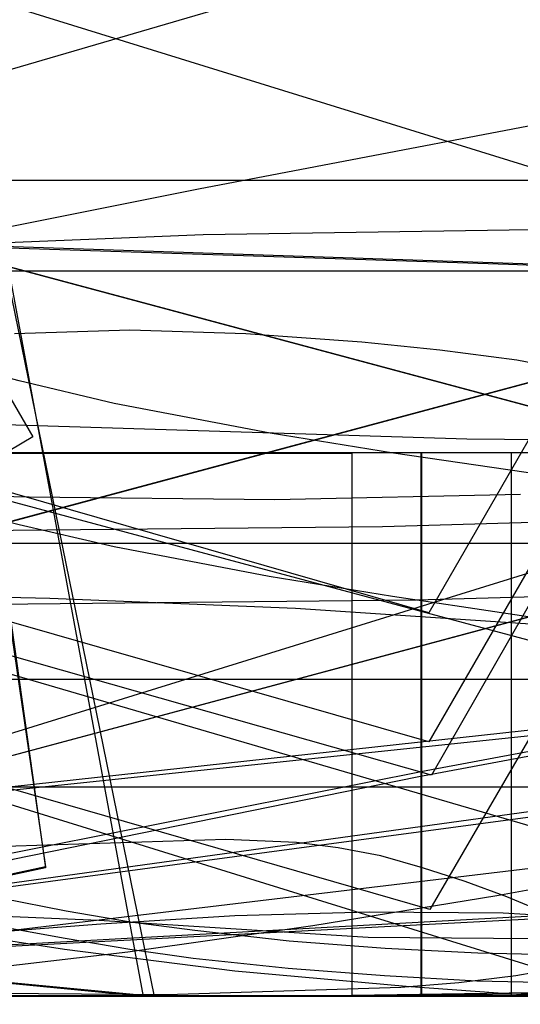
# Model space of a CAD drawing. Header units: millimetres. Extents: x 0 to 1204, y -1 to 532.
# Tile 9 of 16: x 106 to 162, y -1 to 108. Entities that reach past the tile are written whole.
import ezdxf

# ---------------------------------------------------------------- set-up
doc = ezdxf.new("R2010")
doc.units = ezdxf.units.MM
doc.layers.add('1', color=7, linetype='Continuous')
doc.layers.add('19', color=7, linetype='Continuous')

# ---------------------------------------------------------------- blocks, each defined once
blk = doc.blocks.new('PART001')
at = {"layer": '1'}
blk.add_lwpolyline([(248.3, 13), (40, 2.1), (0, 0), (0, 52.1), (0, 228.7), (0, 243.7), (41, 243.7), (325.9, 243.7)], dxfattribs=at)
blk = doc.blocks.new('PART002')
at = {"layer": '1'}
blk.add_lwpolyline([(247.2, 13.5), (40, 2.1), (0, 0), (0, 52.1), (0, 266.9), (0, 281.9), (41, 281.9), (314.5, 281.9)], dxfattribs=at)
blk = doc.blocks.new('PART004')
at = {"layer": '1'}
blk.add_lwpolyline([(0, 35), (440, 35), (440, 0), (0, 0)], close=True, dxfattribs=at)
blk = doc.blocks.new('PART005')
at = {"layer": '1'}
blk.add_lwpolyline([(325.9, 23.1), (41, 23.1), (0, 23.1), (0, 38.1), (0, 214.7), (0, 266.8), (40, 264.7), (248.2, 253.8)], dxfattribs=at)
blk = doc.blocks.new('PART006')
at = {"layer": '1'}
blk.add_lwpolyline([(314.5, 23.1), (41, 23.1), (0, 23.1), (0, 38.1), (0, 252.8), (0, 305), (40, 302.8), (247.2, 291.5)], dxfattribs=at)
blk = doc.blocks.new('PART008')
at = {"layer": '1'}
blk.add_lwpolyline([(0, 0), (0, 60), (35, 60), (115.6, 60), (160.6, 60), (160.6, 0), (115.6, 0), (35, 0)], close=True, dxfattribs=at)
at = {"layer": '19'}
blk.add_text('PART008', height=1, dxfattribs=at).set_placement((0, 0))
blk = doc.blocks.new('PART010')
at = {"layer": '1'}
blk.add_lwpolyline([(315.5, 82.8), (6.4, 0), (0, 24.1), (309.1, 107)], close=True, dxfattribs=at)
blk = doc.blocks.new('PART012')
at = {"layer": '1'}
blk.add_lwpolyline([(230, 67.6), (11.8, 0), (10.6, 21.7), (8.3, 48), (6.1, 66.9), (4.6, 78.1), (0, 112.1), (40, 120.3), (73.8, 126.8), (92.5, 130.1), (111.2, 133), (130.1, 135.4), (149, 137.2), (161.7, 138), (168.1, 138.2), (172.2, 138.2), (180.1, 138.2), (191.9, 137.8), (220.1, 136.2), (220, 113.9), (230, 113.9)], close=True, dxfattribs=at)
blk = doc.blocks.new('PART014')
at = {"layer": '1'}
blk.add_lwpolyline([(244.1, 5.2), (235.2, 4.1), (211.8, 1.8), (198, 0.9), (188.1, 0.4), (173.6, 0), (0, 53.8), (1.1, 61.8), (2.3, 71.3), (4.5, 90.2), (6.8, 116.5), (8.3, 144), (8.7, 159.8), (9, 171.4), (8.6, 202.6), (7.5, 233.5)], dxfattribs=at)
blk = doc.blocks.new('PART015')
at = {"layer": '1'}
blk.add_lwpolyline([(273.1, 49.7), (234.9, 60.1), (212.7, 66.5), (172.1, 78), (151.5, 42.3), (48.1, 72), (0, 85.8), (12.1, 132.8), (58, 311.9), (105.7, 296.7), (150.2, 287.7), (183.6, 281.5), (203.4, 277.8), (224.3, 274.3), (252.5, 270.4)], dxfattribs=at)
blk = doc.blocks.new('PART017')
at = {"layer": '1'}
blk.add_lwpolyline([(150.7, 60), (150.7, 0), (115.7, 0), (35, 0), (0, 0), (0, 60), (35, 60), (115.7, 60)], close=True, dxfattribs=at)
at = {"layer": '19'}
blk.add_text('PART017', height=1, dxfattribs=at).set_placement((0, 0))
blk = doc.blocks.new('PART019')
at = {"layer": '1'}
blk.add_lwpolyline([(256.2, 41.7), (230.4, 38.3), (204.4, 34.4), (179.7, 30.2), (151.2, 24.9), (102, 15.1), (54.3, 0), (12.1, 164), (0, 211.1), (48.1, 224.9), (151.5, 254.5), (172.2, 218.6), (213.3, 229.3), (225.7, 232.5), (250.5, 238.6)], dxfattribs=at)
blk = doc.blocks.new('PART020')
at = {"layer": '1'}
blk.add_lwpolyline([(409.9, 0.1), (334.9, 0.1), (104.9, 0.1), (79.9, 0.1), (0, 0), (0, 12), (0, 60), (79.9, 60), (104.9, 60), (409.9, 60)], close=True, dxfattribs=at)
blk = doc.blocks.new('PART021')
at = {"layer": '1'}
blk.add_lwpolyline([(405.5, 26.4), (238.6, 0), (227.4, 14.1), (223.8, 18.1), (219.3, 22), (214.3, 25.7), (209, 29.1), (203.4, 32), (197.6, 34.5), (192.7, 36.2), (183.5, 38.5), (173.4, 40.1), (163.8, 41), (136.8, 42.8), (109.7, 43.9), (82.6, 44.5), (5.5, 48.6), (7.4, 90), (8.5, 120.9), (8.9, 152), (8.7, 163.7), (8.3, 179.5), (6.8, 207)], dxfattribs=at)
blk = doc.blocks.new('PART022')
at = {"layer": '1'}
blk.add_lwpolyline([(440, 35), (440, 0), (0, 0), (0, 35)], close=True, dxfattribs=at)
blk = doc.blocks.new('PART023')
at = {"layer": '1'}
blk.add_lwpolyline([(267.6, 43.4), (238, 39.5), (224.2, 37.6), (203.3, 34.1), (183.5, 30.4), (150.2, 24.2), (105.6, 15.1), (57.9, 0), (12, 179.1), (0, 226.1), (48, 239.9), (151.4, 269.6), (172, 233.9), (212.6, 245.4), (234.8, 251.8), (273, 262.2)], dxfattribs=at)
blk = doc.blocks.new('PART024')
at = {"layer": '1'}
blk.add_lwpolyline([(386.7, 60), (386.7, 0), (346.7, 0), (65, 0), (40, 0), (0, 0), (0, 60), (40, 60), (65, 60), (346.7, 60)], close=True, dxfattribs=at)
blk = doc.blocks.new('PART025')
at = {"layer": '1'}
blk.add_lwpolyline([(239, 50), (233.6, 19.5), (230.5, 0), (46.3, 0), (39.3, 2), (26.1, 6.4), (16.2, 10), (0, 16.4), (9.7, 50)], close=True, dxfattribs=at)
blk = doc.blocks.new('PART026')
at = {"layer": '1'}
blk.add_lwpolyline([(454.1, 67.1), (380.2, 71.4), (270, 76.6), (160.3, 80.7), (50, 84.3), (0, 83.2), (0, 296.5), (50, 295.7), (54, 295.6), (215.8, 301.1), (328, 305.9), (384.1, 308.7), (440.4, 311.8), (533.6, 317.8)], dxfattribs=at)
blk = doc.blocks.new('PART027')
at = {"layer": '1'}
blk.add_lwpolyline([(0, 0), (0, 80), (215.4, 80), (215.4, 0)], close=True, dxfattribs=at)
blk = doc.blocks.new('PART028')
at = {"layer": '1'}
blk.add_lwpolyline([(213, 0.5), (156.8, 1.7), (146.6, 2.3), (136, 3.1), (125.5, 4.2), (118.5, 5.2), (111.4, 6.4), (104.3, 7.7)], dxfattribs=at)
blk = doc.blocks.new('PART029')
at = {"layer": '1'}
blk.add_lwpolyline([(213.2, 3.5), (156.9, 4.8), (146.7, 5.3), (136.1, 6.1), (125.7, 7.3), (118.6, 8.2), (111.5, 9.4), (104.4, 10.8)], dxfattribs=at)
blk = doc.blocks.new('PART030')
at = {"layer": '1'}
blk.add_lwpolyline([(0, 0), (5.8, 30.6), (9.1, 50), (184.1, 50), (195.4, 46.3), (208.7, 41.7), (230.6, 33.6), (220.3, 0)], close=True, dxfattribs=at)
blk = doc.blocks.new('PART031')
at = {"layer": '1'}
blk.add_lwpolyline([(0, 0), (0, 35), (440, 35), (440, 0)], close=True, dxfattribs=at)
blk = doc.blocks.new('PART032')
at = {"layer": '1'}
blk.add_lwpolyline([(0, 60), (80, 60), (105, 60), (334.9, 60), (404.9, 60), (404.9, 0), (105, 0), (80, 0), (0, 0)], close=True, dxfattribs=at)
blk = doc.blocks.new('PART034')
at = {"layer": '1'}
blk.add_lwpolyline([(462.5, 64.9), (438.8, 61.3), (360.9, 47.2), (288.6, 33.6), (283.3, 32.6), (244.1, 25.8), (205, 19.6), (175.9, 15.7), (44.8, 0), (39.3, 32.6), (35.1, 55.5), (30.3, 78.2), (22.6, 109.5), (19.3, 123.8), (19.1, 124.7), (18.4, 138.3), (17.3, 153.6), (14.6, 184.4), (11.7, 210.9), (8.3, 236.9), (4.1, 266.7), (0, 296.6), (166, 317.3)], dxfattribs=at)
blk = doc.blocks.new('PART035')
at = {"layer": '1'}
blk.add_lwpolyline([(185, 90), (185, 0), (0, 0), (0, 90)], close=True, dxfattribs=at)
blk = doc.blocks.new('PART036')
at = {"layer": '1'}
blk.add_lwpolyline([(0, 0), (0, 90), (189.9, 90), (189.9, 0)], close=True, dxfattribs=at)
blk = doc.blocks.new('PART037')
at = {"layer": '1'}
blk.add_lwpolyline([(143, 0), (0, 0), (0, 59.9), (143, 59.9)], close=True, dxfattribs=at)
at = {"layer": '19'}
blk.add_text('PART037', height=1, dxfattribs=at).set_placement((0, 0))
blk = doc.blocks.new('PART038')
at = {"layer": '1'}
blk.add_lwpolyline([(0, 60), (35, 60), (115.6, 60), (160.6, 60), (160.6, 0), (115.6, 0), (35, 0), (0, 0)], close=True, dxfattribs=at)
at = {"layer": '19'}
blk.add_text('PART038', height=1, dxfattribs=at).set_placement((0, 0))
blk = doc.blocks.new('PART039')
at = {"layer": '1'}
blk.add_lwpolyline([(0, 0), (0, 60), (39.9, 60), (270.9, 60), (295.9, 60), (335.9, 60), (335.9, 0), (295.9, 0), (271, 0), (39.9, 0)], close=True, dxfattribs=at)
blk = doc.blocks.new('PART040')
at = {"layer": '1'}
blk.add_lwpolyline([(250.1, 49.3), (225.3, 47.1), (208.9, 46), (192.2, 45.1), (175.3, 44.4), (150.1, 43.7), (100.1, 43.2), (50.3, 43.4), (10.2, 43.5), (5.9, 103.6), (2.2, 151), (0, 187.9), (14.9, 190.5), (15.2, 201.3), (15.9, 209.2)], dxfattribs=at)
blk = doc.blocks.new('PART041')
at = {"layer": '1'}
blk.add_lwpolyline([(173.1, 56.2), (147.6, 59.9), (134, 62.1), (116.8, 65.4), (106.3, 67.9), (99.4, 69.7), (92.4, 71.7), (85.3, 74), (71.4, 79.2), (64.5, 82.2), (53.6, 87.7), (48, 91), (42.6, 94.5), (37.4, 98.3), (32.2, 102.7), (26, 109)], dxfattribs=at)
blk = doc.blocks.new('PART042')
at = {"layer": '1'}
blk.add_lwpolyline([(250.5, 44), (213.2, 53.2), (172.2, 63.9), (151.5, 28.1), (48.1, 57.7), (0, 71.5), (12.1, 118.6), (54.2, 282.6), (102, 267.4), (151.2, 257.7), (179.7, 252.4), (204.4, 248.2), (230.4, 244.3), (256.1, 240.8)], dxfattribs=at)
blk = doc.blocks.new('PART043')
at = {"layer": '1'}
for points in [[(97.6, 63.3), (155.7, 61.5), (209.6, 61)], [(232.3, 5.8), (144.8, 6.5), (115.1, 8.4), (100.3, 9)]]:
    blk.add_lwpolyline(points, dxfattribs=at)
blk = doc.blocks.new('PART044')
at = {"layer": '1'}
blk.add_lwpolyline([(239, 0), (9.8, 0), (0, 33.6), (16.2, 40), (26.1, 43.6), (39.4, 48), (46.4, 50), (230.6, 50), (233.7, 30.5)], close=True, dxfattribs=at)
blk = doc.blocks.new('PART045')
at = {"layer": '1'}
blk.add_lwpolyline([(150.6, 0), (115.6, 0), (35, 0), (0, 0), (0, 60), (35, 60), (115.6, 60), (150.6, 60)], close=True, dxfattribs=at)
at = {"layer": '19'}
blk.add_text('PART045', height=1, dxfattribs=at).set_placement((0, 0))
blk = doc.blocks.new('PART046')
at = {"layer": '1'}
blk.add_lwpolyline([(315.6, 82.9), (6.5, 0), (0, 24.2), (309.1, 107)], close=True, dxfattribs=at)
blk = doc.blocks.new('PART047')
at = {"layer": '1'}
blk.add_lwpolyline([(249.5, 58.3), (222.2, 55.7), (195, 53.6), (170.6, 52.5), (146.4, 51.8), (98.2, 51.3), (50.3, 51.5), (10.2, 51.7), (3.6, 157.2), (1.9, 188.4), (0, 234.9), (15, 236.7), (15.2, 247.4), (16, 255.4), (16.7, 259.4), (18.2, 265.6), (20.3, 271.6), (23.5, 278.2), (27.2, 284.1), (30, 287.9), (33.2, 291.9), (37, 296), (43, 301.9), (49.7, 307.2)], dxfattribs=at)
blk = doc.blocks.new('PART048')
at = {"layer": '1'}
blk.add_lwpolyline([(0, 50), (220.3, 50), (230.7, 16.5), (208.8, 8.3), (195.4, 3.7), (184.1, 0), (9.1, 0), (5.8, 19.5)], close=True, dxfattribs=at)
blk = doc.blocks.new('PART049')
at = {"layer": '1'}
blk.add_lwpolyline([(230.1, 70.6), (230.1, 24.3), (220.1, 24.3), (220.1, 2), (191.9, 0.4), (180.1, 0.1), (172.2, 0.1), (168.1, 0), (161.7, 0.2), (149, 1.1), (130.1, 2.8), (111.3, 5.2), (92.5, 8.1), (73.9, 11.4), (40, 18), (0, 26.1), (4.6, 60.1), (6.1, 71.3), (8.3, 90.2), (10.6, 116.5), (11.8, 138.2)], close=True, dxfattribs=at)
blk = doc.blocks.new('PART050')
at = {"layer": '1'}
blk.add_lwpolyline([(440, 0), (0, 0), (0, 35), (440, 35)], close=True, dxfattribs=at)
blk = doc.blocks.new('PART051')
at = {"layer": '1'}
for points in [[(99.5, 82.9), (126.6, 84), (203.8, 85.2)], [(164.7, 9.1), (160.1, 11), (155.5, 12.7), (150.8, 14.2), (146.2, 15.5), (141.5, 16.4), (136.9, 17), (129.1, 17.3), (103.6, 16.5)]]:
    blk.add_lwpolyline(points, dxfattribs=at)
blk = doc.blocks.new('PART053')
at = {"layer": '1'}
blk.add_lwpolyline([(247.4, 3.7), (237.5, 3), (213.3, 1.7), (180.7, 0.5), (139.5, 0), (90, 0.1), (40.1, 0.6), (0, 1.1), (10.1, 152.1), (15.7, 224.5), (55.4, 219.2), (180.9, 202.3), (259.8, 191.6)], dxfattribs=at)
blk = doc.blocks.new('PART054')
at = {"layer": '1'}
blk.add_lwpolyline([(263.1, 37.9), (232.8, 35.7), (197.7, 32.5), (177.4, 30.3), (99.4, 22.1), (53.7, 0), (13.6, 141.7), (0, 189.8), (48.1, 203.5), (151.8, 232.8), (172.4, 197), (213.2, 208), (220.8, 210.1), (273.4, 223.4)], dxfattribs=at)
blk = doc.blocks.new('PART055')
at = {"layer": '1'}
blk.add_lwpolyline([(251.5, 37.4), (233.9, 36.1), (199, 33.1), (173.8, 30.6), (96.1, 22.1), (50.5, 0), (13.9, 127.1), (0, 175.1), (48.1, 188.9), (151.7, 218.8), (172.5, 182.9), (213.8, 193), (231.9, 197.2), (260.5, 203.4)], dxfattribs=at)
blk = doc.blocks.new('PART056')
at = {"layer": '1'}
blk.add_lwpolyline([(273.4, 33.8), (220.8, 47.2), (213.2, 49.2), (172.4, 60.3), (151.8, 24.4), (48.1, 53.8), (0, 67.4), (13.6, 115.5), (53.7, 257.3), (99.4, 235.2), (177.4, 226.9), (197.7, 224.8), (232.8, 221.6), (263.1, 219.4)], dxfattribs=at)
blk = doc.blocks.new('PART057')
at = {"layer": '1'}
blk.add_lwpolyline([(315.5, 24.1), (309.1, 0), (0, 82.8), (6.4, 106.9)], close=True, dxfattribs=at)
blk = doc.blocks.new('PART058')
at = {"layer": '1'}
blk.add_lwpolyline([(250.9, 26.9), (231.9, 31.1), (213.8, 35.4), (194.2, 40.1), (172.5, 45.5), (151.6, 9.6), (48.1, 39.4), (0, 53.2), (13.8, 101.3), (50.4, 228.3), (96.1, 206.3), (173.8, 197.7), (199, 195.3), (233.9, 192.3), (251.4, 190.9)], dxfattribs=at)
blk = doc.blocks.new('PART059')
at = {"layer": '1'}
blk.add_lwpolyline([(315.6, 24.1), (309.1, 0), (0, 82.8), (6.5, 106.9)], close=True, dxfattribs=at)
blk = doc.blocks.new('PART060')
at = {"layer": '1'}
blk.add_lwpolyline([(0, 60), (143, 60), (143, 0), (0, 0)], close=True, dxfattribs=at)
at = {"layer": '19'}
blk.add_text('PART060', height=1, dxfattribs=at).set_placement((0, 0))
blk = doc.blocks.new('PART066')
at = {"layer": '1'}
blk.add_lwpolyline([(0, 90), (190, 90), (190, 0), (0, 0)], close=True, dxfattribs=at)
blk = doc.blocks.new('PART068')
at = {"layer": '1'}
blk.add_lwpolyline([(386.6, 0), (346.6, 0), (65, 0), (40, 0), (0, 0), (0, 60), (40, 60), (65, 60), (346.6, 60), (386.6, 60)], close=True, dxfattribs=at)
blk = doc.blocks.new('PART069')
at = {"layer": '1'}
blk.add_lwpolyline([(0, 60), (40, 60), (271, 60), (296, 60), (336, 60), (336, 0), (296, 0), (271, 0), (40, 0), (0, 0)], close=True, dxfattribs=at)
blk = doc.blocks.new('PART070')
at = {"layer": '1'}
blk.add_lwpolyline([(0, 80), (225.6, 80), (225.6, 0), (0, 0)], close=True, dxfattribs=at)
blk = doc.blocks.new('PART071')
at = {"layer": '1'}
blk.add_lwpolyline([(533.6, 62.3), (440.4, 68.2), (384.1, 71.3), (328, 74.1), (215.8, 79), (53.9, 84.4), (50, 84.3), (0, 83.5), (0, 296.8), (50, 295.7), (160.3, 299.3), (270, 303.4), (380.1, 308.6), (454, 312.9)], dxfattribs=at)
blk = doc.blocks.new('PART072')
at = {"layer": '1'}
blk.add_lwpolyline([(0, 66.3), (0, 112.5), (10, 112.5), (9.9, 134.7), (35.1, 136.9), (45.7, 137.5), (57.3, 137.8), (63.4, 137.7), (77.2, 136.9), (97.7, 135.2), (118.3, 132.9), (138.7, 129.9), (158.9, 126.6), (195.8, 119.9), (239.3, 111.5), (234.5, 77.5), (233, 66.5), (230.8, 47.8), (228.3, 21.6), (227, 0)], close=True, dxfattribs=at)
blk = doc.blocks.new('PART073')
at = {"layer": '1'}
blk.add_lwpolyline([(173, 40.3), (147.5, 44.1), (133.9, 46.3), (116.8, 49.6), (106.3, 52), (99.3, 53.8), (92.4, 55.8), (85.3, 58.1), (71.4, 63.3), (64.5, 66.3), (53.6, 71.8), (48, 75.1), (42.7, 78.6), (37.4, 82.4), (32.3, 86.8), (26.1, 93.1), (20.5, 99.9), (17.1, 104.7), (14.3, 109.2)], dxfattribs=at)
blk = doc.blocks.new('PART074')
at = {"layer": '1'}
blk.add_lwpolyline([(79, 115.2), (82.6, 107.1), (89, 94.3), (96.2, 81.7), (107.8, 61.7), (102.7, 58.7), (62.9, 0), (19.3, 11.3), (18.5, 26.3), (17.6, 39), (16.4, 51.7), (15.4, 60), (14.4, 67.1), (13.3, 74.8), (5.2, 126.7)], dxfattribs=at)
blk = doc.blocks.new('PART075')
at = {"layer": '1'}
blk.add_lwpolyline([(247.2, 4.5), (236.4, 3.7), (209.8, 2.1), (192, 1.2), (175.2, 0.6), (135.6, 0), (88, 0.1), (40, 0.6), (0, 1), (10.1, 177), (14.9, 250.1), (54.6, 244.6), (180.1, 227.3), (258.7, 216.2)], dxfattribs=at)
blk = doc.blocks.new('PART076')
at = {"layer": '1'}
blk.add_lwpolyline([(0, 71.5), (227.1, 137.8), (228.4, 116.2), (230.8, 90), (233, 71.2), (234.6, 60.2), (239.4, 26.2), (195.8, 17.8), (159, 11.1), (138.7, 7.8), (118.3, 4.9), (97.8, 2.5), (70.4, 0.4), (63.4, 0.1), (57.3, 0), (45.8, 0.2), (35.2, 0.8), (10, 3), (10, 25.3), (0, 25.3)], close=True, dxfattribs=at)
blk = doc.blocks.new('PART078')
at = {"layer": '1'}
blk.add_lwpolyline([(178.5, 99), (126.1, 89), (58.4, 75.5), (4.2, 65.7), (0, 88.1), (4.7, 90.1), (3.7, 101.2), (3.5, 109.6)], dxfattribs=at)
blk = doc.blocks.new('PART080')
at = {"layer": '1'}
blk.add_lwpolyline([(27.9, 8.9), (0, 145.4), (40.4, 145.4), (87.4, 165.4), (121.2, 0)], close=True, dxfattribs=at)
blk = doc.blocks.new('PART081')
at = {"layer": '1'}
blk.add_lwpolyline([(167.4, 3.4), (161.1, 2.3), (154.8, 1.5), (148.4, 1), (122.6, 0.2), (70.7, 0.6), (20.3, 0.3), (0, 0), (0.1, 55.2), (80.3, 55.7), (107.4, 55.1), (134.5, 54.8), (161.6, 55.4)], dxfattribs=at)
blk = doc.blocks.new('PART082')
at = {"layer": '1'}
blk.add_lwpolyline([(27.1, 9), (0, 155.4), (40.4, 155.4), (87.8, 173.6), (120, 0)], close=True, dxfattribs=at)
blk = doc.blocks.new('PART083')
at = {"layer": '1'}
blk.add_lwpolyline([(258.7, 33.8), (180.1, 22.8), (54.6, 5.5), (14.9, 0), (10.1, 73), (0, 249.1), (40.1, 249.5), (88, 250), (135.6, 250.1), (175.2, 249.4), (192.1, 248.8), (209.8, 248), (236.5, 246.4), (247.3, 245.6)], dxfattribs=at)
blk = doc.blocks.new('PART084')
at = {"layer": '1'}
blk.add_lwpolyline([(259.8, 33), (180.8, 22.2), (55.4, 5.4), (15.6, 0), (10.1, 72.5), (0, 223.5), (40, 224), (89.9, 224.5), (139.5, 224.6), (180.7, 224), (213.2, 222.9), (237.5, 221.6), (247.3, 220.9)], dxfattribs=at)
blk = doc.blocks.new('PART086')
at = {"layer": '1'}
for points in [[(174.5, 8.3), (159.7, 9.2), (144.9, 9.3), (130.1, 8.9), (115.3, 8), (85.7, 5.7)], [(105.8, 73.1), (118.5, 73.5), (131.3, 73.1), (144.1, 72.2), (152.7, 71.3), (161.2, 70.2), (169.6, 68.6)]]:
    blk.add_lwpolyline(points, dxfattribs=at)
blk = doc.blocks.new('PART087')
at = {"layer": '1'}
blk.add_lwpolyline([(0, 0), (0, 80), (225.7, 80), (225.7, 0)], close=True, dxfattribs=at)
blk = doc.blocks.new('PART088')
at = {"layer": '1'}
blk.add_lwpolyline([(354, 0), (274, 0), (249, 0), (70, 0), (0, 0), (0, 60), (249, 60), (274, 60), (354, 60)], close=True, dxfattribs=at)
blk = doc.blocks.new('PART089')
at = {"layer": '1'}
blk.add_lwpolyline([(0, 60), (75.1, 60), (254, 60), (279, 60), (359, 60), (359, 48), (359, 0), (279, 0), (254, 0), (0, 0)], close=True, dxfattribs=at)
blk = doc.blocks.new('PART090')
at = {"layer": '1'}
blk.add_lwpolyline([(0, 80), (215.4, 80), (215.4, 0), (0, 0)], close=True, dxfattribs=at)
blk = doc.blocks.new('PART091')
at = {"layer": '1'}
blk.add_lwpolyline([(185, 0), (0, 0), (0, 90), (185, 90)], close=True, dxfattribs=at)
blk = doc.blocks.new('PART092')
at = {"layer": '1'}
blk.add_lwpolyline([(91, 204.1), (92.5, 169.9), (93.7, 145.1), (94.8, 127.6), (97.1, 102.3), (98.4, 89.8), (100.7, 72.3), (109.2, 14.3), (42.8, 0), (33.5, 1), (25.8, 4.3), (19.8, 10.3), (15.6, 18.8), (11.9, 43.2), (9.3, 61.4), (7, 79.7), (4.3, 105.9), (3.2, 119.1), (2, 137.5), (0, 180.3), (2.5, 189.4), (7.1, 196.4), (13.8, 201.2), (22.8, 204.1)], close=True, dxfattribs=at)
blk = doc.blocks.new('PART093')
at = {"layer": '1'}
blk.add_lwpolyline([(91.1, 214.1), (92.5, 179.8), (93.5, 153.5), (94.6, 134.8), (96.8, 107.9), (98.2, 94.6), (100.5, 76), (109.2, 14.2), (42.9, 0), (33.5, 1), (25.8, 4.4), (19.9, 10.4), (15.7, 19), (11.9, 44.9), (9.2, 64.2), (6.9, 83.6), (4.1, 111.4), (3, 125.4), (1.9, 145), (0, 190.4), (2.5, 199.5), (7.1, 206.5), (13.9, 211.3), (22.8, 214.1)], close=True, dxfattribs=at)

msp = doc.modelspace()

# ---------------------------------------------------------------- block references
for name in ['PART034', 'PART074', 'PART026', 'PART071', 'PART047', 'PART028', 'PART014', 'PART021', 'PART015', 'PART023', 'PART006', 'PART002', 'PART073', 'PART029', 'PART040', 'PART019', 'PART042', 'PART041', 'PART078', 'PART005', 'PART001', 'PART054', 'PART056', 'PART075', 'PART083', 'PART055', 'PART058', 'PART084', 'PART053', 'PART093', 'PART092', 'PART082', 'PART080', 'PART012', 'PART049', 'PART072', 'PART076', 'PART010', 'PART046', 'PART057', 'PART059', 'PART035', 'PART036', 'PART066', 'PART091', 'PART086', 'PART051', 'PART027', 'PART070', 'PART087', 'PART090', 'PART043', 'PART081', 'PART020', 'PART024', 'PART032', 'PART039', 'PART068', 'PART069', 'PART088', 'PART089', 'PART025', 'PART030', 'PART044', 'PART048', 'PART004', 'PART022', 'PART031', 'PART050']:
    msp.add_blockref(name, (0, 0))
ref = msp.add_blockref('PART008', (0, 0))
ref.add_attrib('AOF_MIRROR_ALLOWED', '1', (0, 0), dxfattribs={"height": 2.5})
ref.add_attrib('AOF_COORDINATE_SYSTEM', 'x_width_y_length', (0, 0), dxfattribs={"height": 2.5})
ref = msp.add_blockref('PART017', (0, 0))
ref.add_attrib('AOF_MIRROR_ALLOWED', '1', (0, 0), dxfattribs={"height": 2.5})
ref.add_attrib('AOF_COORDINATE_SYSTEM', 'x_width_y_length', (0, 0), dxfattribs={"height": 2.5})
ref = msp.add_blockref('PART038', (0, 0))
ref.add_attrib('AOF_MIRROR_ALLOWED', '1', (0, 0), dxfattribs={"height": 2.5})
ref.add_attrib('AOF_COORDINATE_SYSTEM', 'x_width_y_length', (0, 0), dxfattribs={"height": 2.5})
ref = msp.add_blockref('PART045', (0, 0))
ref.add_attrib('AOF_MIRROR_ALLOWED', '1', (0, 0), dxfattribs={"height": 2.5})
ref.add_attrib('AOF_COORDINATE_SYSTEM', 'x_width_y_length', (0, 0), dxfattribs={"height": 2.5})
ref = msp.add_blockref('PART060', (0, 0))
ref.add_attrib('AOF_MIRROR_ALLOWED', '1', (0, 0), dxfattribs={"height": 2.5})
ref.add_attrib('AOF_COORDINATE_SYSTEM', 'x_width_y_length', (0, 0), dxfattribs={"height": 2.5})
ref = msp.add_blockref('PART037', (0, 0))
ref.add_attrib('AOF_MIRROR_ALLOWED', '1', (0, 0), dxfattribs={"height": 2.5})
ref.add_attrib('AOF_COORDINATE_SYSTEM', 'x_width_y_length', (0, 0), dxfattribs={"height": 2.5})

doc.saveas('drawing.dxf')
